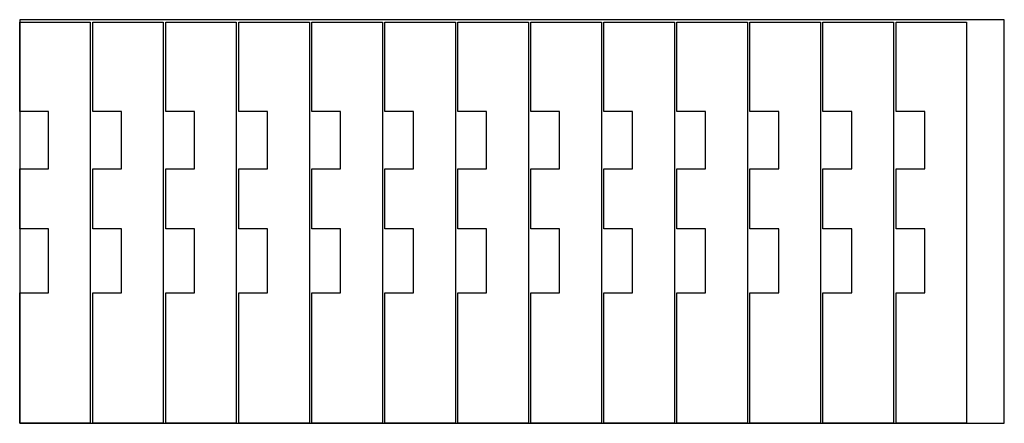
# Model space of a CAD drawing. Header units: metres. Extents: x 0 to 1200, y 0 to 492.
import ezdxf

# ---------------------------------------------------------------- set-up
doc = ezdxf.new("R2010")
doc.units = ezdxf.units.M
doc.layers.add('MATERIAL', color=8, linetype='Continuous')
doc.layers.add('PART', color=3, linetype='Continuous')

msp = doc.modelspace()

# ---------------------------------------------------------------- linework, layer by layer
at = {"layer": 'MATERIAL'}
msp.add_lwpolyline([(0, 0), (1200, 0), (1200, 492), (0, 492)], close=True, dxfattribs=at)
at = {"layer": 'PART'}
for points in [[(86, 0), (0, 0), (0, 159), (35, 159), (35, 237), (0, 237), (0, 310), (35, 310), (35, 380), (0, 380), (0, 489), (86, 489), (86, 0)], [(175, 0), (89, 0), (89, 159), (124, 159), (124, 237), (89, 237), (89, 310), (124, 310), (124, 380), (89, 380), (89, 489), (175, 489), (175, 0)], [(264, 0), (178, 0), (178, 159), (213, 159), (213, 237), (178, 237), (178, 310), (213, 310), (213, 380), (178, 380), (178, 489), (264, 489), (264, 0)], [(353, 0), (267, 0), (267, 159), (302, 159), (302, 237), (267, 237), (267, 310), (302, 310), (302, 380), (267, 380), (267, 489), (353, 489), (353, 0)], [(442, 0), (356, 0), (356, 159), (391, 159), (391, 237), (356, 237), (356, 310), (391, 310), (391, 380), (356, 380), (356, 489), (442, 489), (442, 0)], [(531, 0), (445, 0), (445, 159), (480, 159), (480, 237), (445, 237), (445, 310), (480, 310), (480, 380), (445, 380), (445, 489), (531, 489), (531, 0)], [(620, 0), (534, 0), (534, 159), (569, 159), (569, 237), (534, 237), (534, 310), (569, 310), (569, 380), (534, 380), (534, 489), (620, 489), (620, 0)], [(709, 0), (623, 0), (623, 159), (658, 159), (658, 237), (623, 237), (623, 310), (658, 310), (658, 380), (623, 380), (623, 489), (709, 489), (709, 0)], [(798, 0), (712, 0), (712, 159), (747, 159), (747, 237), (712, 237), (712, 310), (747, 310), (747, 380), (712, 380), (712, 489), (798, 489), (798, 0)], [(887, 0), (801, 0), (801, 159), (836, 159), (836, 237), (801, 237), (801, 310), (836, 310), (836, 380), (801, 380), (801, 489), (887, 489), (887, 0)], [(976, 0), (890, 0), (890, 159), (925, 159), (925, 237), (890, 237), (890, 310), (925, 310), (925, 380), (890, 380), (890, 489), (976, 489), (976, 0)], [(1065, 0), (979, 0), (979, 159), (1014, 159), (1014, 237), (979, 237), (979, 310), (1014, 310), (1014, 380), (979, 380), (979, 489), (1065, 489), (1065, 0)], [(1154, 0), (1068, 0), (1068, 159), (1103, 159), (1103, 237), (1068, 237), (1068, 310), (1103, 310), (1103, 380), (1068, 380), (1068, 489), (1154, 489), (1154, 0)]]:
    msp.add_lwpolyline(points, close=True, dxfattribs=at)

doc.saveas('drawing.dxf')
